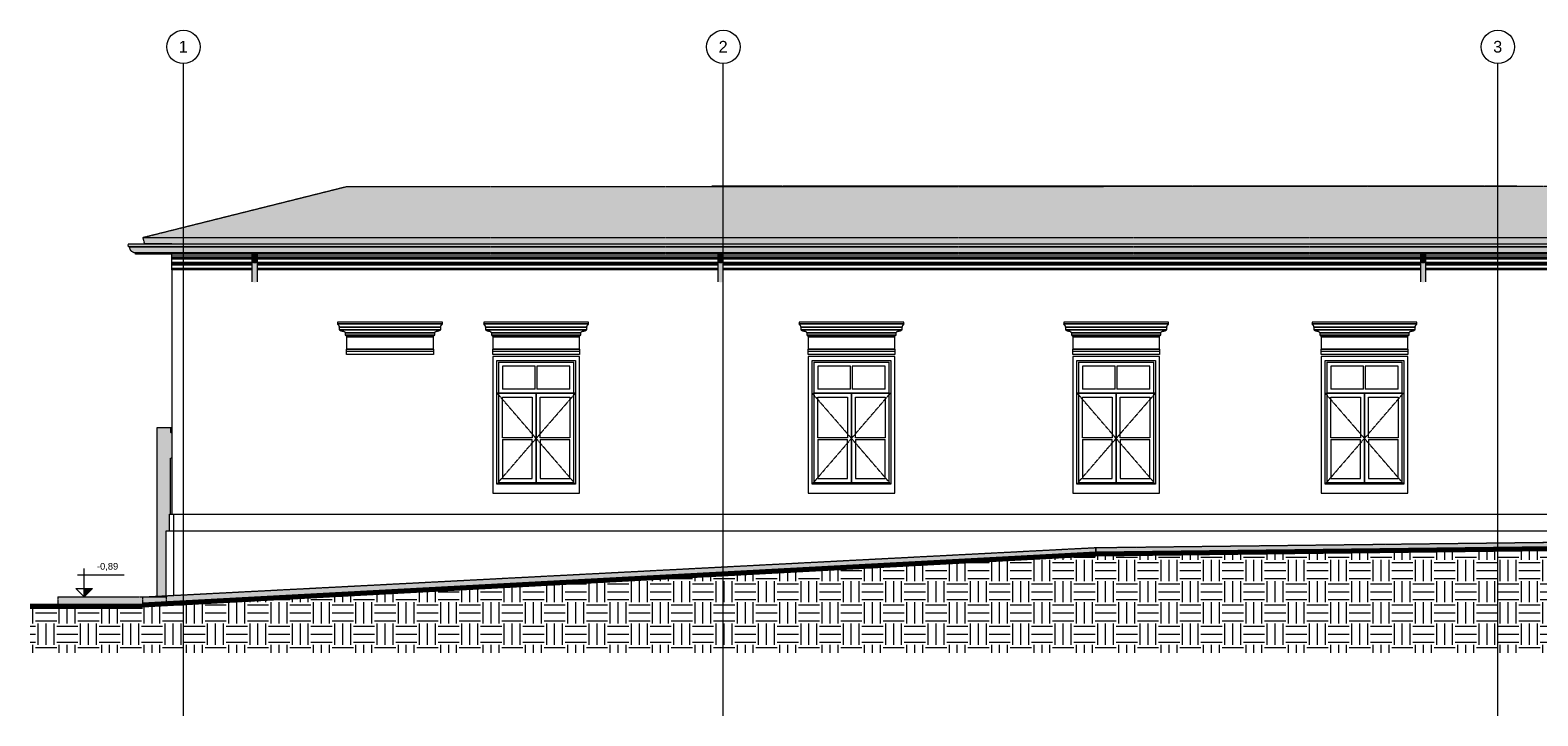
# Model space of a CAD drawing. Header units: millimetres. Extents: x -32192 to 35533, y -1740 to 8822.
# Tile 1 of 26: x -32192 to -9602, y -1740 to 8528. Entities that reach past the tile are written whole.
import ezdxf

# ---------------------------------------------------------------- set-up
doc = ezdxf.new("R2010")
doc.units = ezdxf.units.MM
for name, pattern in [('_Tracejado médio', [4, 3, -1]), ('_Tracejado pequeno', [2.25, 1.5, -0.75]), ('_Traço - ponto', [16, 12, -2, 0, -2])]:
    doc.linetypes.add(name, pattern=pattern)
for name, color, linetype, lineweight in [('A-DOOR', 31, 'Continuous', 18), ('A-DOOR-FRAM', 31, 'Continuous', 25), ('A-FLOR', 192, 'Continuous', 18), ('A-FLOR-PATT', 8, 'Continuous', 70), ('A-GENM', 13, 'Continuous', 18), ('A-GLAZ', 151, 'Continuous', 18), ('A-GLAZ-HDLN', 1, '_Tracejado pequeno', 18), ('A-ROOF', 132, 'Continuous', 25), ('A-ROOF-OTLN', 132, 'Continuous', 25), ('A-ROOF-PATT', 132, 'Continuous', 25), ('A-WALL', 113, 'Continuous', 25), ('G-ANNO-DIMS', 111, 'Continuous', 9), ('S-GRID', 1, 'Continuous', 9), ('S-GRID-IDEN', 1, 'Continuous', 9)]:
    doc.layers.add(name, color=color, linetype=linetype, lineweight=lineweight)
doc.styles.add('Arial_2', font='arial.ttf', dxfattribs={"height": 175})
doc.styles.add('Arial_3', font='arial.ttf', dxfattribs={"height": 100})
pattern_1 = [(0, (-33699.78, 0), (317.5, 317.5), [317.5, -317.5]), (0, (-33699.78, 119.06), (317.5, 317.5), [317.5, -317.5]), (0, (-33699.78, 238.12), (317.5, 317.5), [317.5, -317.5]), (90, (-33660.1, 277.8), (-317.5, 317.5), [317.5, -317.5]), (90, (-33541.03, 277.8), (-317.5, 317.5), [317.5, -317.5]), (90, (-33421.97, 277.8), (-317.5, 317.5), [317.5, -317.5])]

# ---------------------------------------------------------------- blocks, each defined once
blk = doc.blocks.new('PORTA - Simples - 0_86 x 2_10-4151751-ELEVAÇÃO 1 - MANTER _ DEMOLIR')
at = {"layer": 'A-DOOR-FRAM', "linetype": '_Tracejado médio', "lineweight": 18}
blk.add_hatch(color=41, dxfattribs=at).paths.add_polyline_path([(-30071, 1280), (-30071, 2120), (-30091, 2120), (-30091, 1280)], flags=0)
at = {"layer": 'A-DOOR-FRAM', "color": 30, "linetype": '_Tracejado médio', "lineweight": 18}
for p in [(-30091, 1280), (-30071, 2120)]:
    blk.add_line(p, (-30091, 2120), dxfattribs=at)
blk = doc.blocks.new('Window_CV - Window_CV - 1 divisão-4329172-ELEVAÇÃO 1 - MANTER _ DEMOLIR')
at = {"layer": 'A-GLAZ'}
for p, q in [((-23961, 3640), (-25261, 3640)), ((-25261, 3640), (-25261, 1594)), ((-23961, 1594), (-23961, 3640)), ((-25201, 1730), (-25201, 3580)), ((-25201, 3580), (-24021, 3580)), ((-25176, 3555), (-25176, 1755)), ((-25176, 3555), (-24046, 3555)), ((-25116, 3495), (-25116, 3154)), ((-24624, 3495), (-25116, 3495)), ((-24624, 3154), (-24624, 3495)), ((-24599, 3495), (-24599, 3154)), ((-24106, 3495), (-24599, 3495)), ((-24106, 3154), (-24106, 3495)), ((-24046, 1755), (-24046, 3555)), ((-24021, 3580), (-24021, 1730)), ((-25176, 3094), (-24046, 3094)), ((-24611, 3094), (-25176, 3094)), ((-24624, 3154), (-25116, 3154)), ((-25116, 2424), (-25116, 3034)), ((-25116, 3034), (-24671, 3034)), ((-24671, 3034), (-24671, 2424)), ((-24611, 3094), (-24611, 1755)), ((-24611, 1755), (-24611, 3094)), ((-24046, 3094), (-24611, 3094)), ((-24106, 3154), (-24599, 3154)), ((-24551, 2424), (-24551, 3034)), ((-24551, 3034), (-24106, 3034)), ((-24106, 3034), (-24106, 2424)), ((-24671, 2424), (-25116, 2424)), ((-25116, 2399), (-25116, 1815)), ((-25116, 2399), (-24671, 2399)), ((-24671, 1815), (-24671, 2399)), ((-24106, 2424), (-24551, 2424)), ((-24551, 2399), (-24106, 2399)), ((-24551, 2399), (-24551, 1815)), ((-24106, 1815), (-24106, 2399)), ((-25116, 1815), (-24671, 1815)), ((-24551, 1815), (-24106, 1815)), ((-25261, 1594), (-23961, 1594)), ((-24021, 1730), (-25201, 1730)), ((-25176, 1755), (-24046, 1755))]:
    blk.add_line(p, q, dxfattribs=at)
at = {"layer": 'A-GLAZ-HDLN'}
for p, q in [((-24021, 3094), (-25196, 3094)), ((-24611, 2415), (-25196, 3094)), ((-24021, 3094), (-24611, 2415)), ((-25201, 1730), (-24611, 2415)), ((-24611, 2415), (-24021, 1730))]:
    blk.add_line(p, q, dxfattribs=at)
blk = doc.blocks.new('Window_CV - Window_CV - 1 divisão-4329171-ELEVAÇÃO 1 - MANTER _ DEMOLIR')
at = {"layer": 'A-GLAZ'}
for p, q in [((-20536, 3640), (-20536, 1594)), ((-19236, 3640), (-20536, 3640)), ((-19236, 1594), (-19236, 3640)), ((-20476, 3580), (-19296, 3580)), ((-20476, 1730), (-20476, 3580)), ((-20451, 3555), (-19321, 3555)), ((-20451, 3555), (-20451, 1755)), ((-20391, 3495), (-20391, 3154)), ((-19899, 3495), (-20391, 3495)), ((-19899, 3154), (-19899, 3495)), ((-19381, 3495), (-19874, 3495)), ((-19874, 3495), (-19874, 3154)), ((-19381, 3154), (-19381, 3495)), ((-19321, 1755), (-19321, 3555)), ((-19296, 3580), (-19296, 1730)), ((-20451, 3094), (-19321, 3094)), ((-19886, 3094), (-20451, 3094)), ((-19899, 3154), (-20391, 3154)), ((-20391, 2424), (-20391, 3034)), ((-20391, 3034), (-19946, 3034)), ((-19946, 3034), (-19946, 2424)), ((-19321, 3094), (-19886, 3094)), ((-19886, 1755), (-19886, 3094)), ((-19886, 3094), (-19886, 1755)), ((-19381, 3154), (-19874, 3154)), ((-19826, 2424), (-19826, 3034)), ((-19826, 3034), (-19381, 3034)), ((-19381, 3034), (-19381, 2424)), ((-19946, 2424), (-20391, 2424)), ((-20391, 2399), (-20391, 1815)), ((-20391, 2399), (-19946, 2399)), ((-19946, 1815), (-19946, 2399)), ((-19381, 2424), (-19826, 2424)), ((-19826, 2399), (-19381, 2399)), ((-19826, 2399), (-19826, 1815)), ((-19381, 1815), (-19381, 2399)), ((-20391, 1815), (-19946, 1815)), ((-19826, 1815), (-19381, 1815)), ((-20536, 1594), (-19236, 1594)), ((-19296, 1730), (-20476, 1730)), ((-20451, 1755), (-19321, 1755))]:
    blk.add_line(p, q, dxfattribs=at)
at = {"layer": 'A-GLAZ-HDLN'}
for p, q in [((-20476, 3094), (-19301, 3094)), ((-20476, 3094), (-19886, 2415)), ((-19886, 2415), (-19301, 3094)), ((-19886, 2415), (-20476, 1730)), ((-19296, 1730), (-19886, 2415))]:
    blk.add_line(p, q, dxfattribs=at)
blk = doc.blocks.new('Generic Models 24 - Generic Models 24-3312760-ELEVAÇÃO 1 - MANTER _ DEMOLIR')
at = {"layer": 'A-GENM', "linetype": '_Tracejado médio'}
for points in [[(-28828, 5049), (-28818, 5050), (-28808, 5052), (-28800, 5055), (-28793, 5059), (-28789, 5063), (-28788, 5068), (-28788, 5168), (-28868, 5168), (-28868, 5068), (-28867, 5063), (-28863, 5059), (-28856, 5055), (-28848, 5052), (-28836, 5050)], [(-28828, 4751), (-28818, 4752), (-28808, 4757), (-28800, 4765), (-28793, 4776), (-28789, 4788), (-28788, 4801), (-28788, 5068), (-28789, 5063), (-28793, 5059), (-28800, 5055), (-28808, 5052), (-28818, 5050), (-28828, 5049), (-28838, 5050), (-28848, 5052), (-28856, 5055), (-28863, 5059), (-28867, 5063), (-28868, 5068), (-28868, 4801), (-28867, 4788), (-28863, 4776), (-28856, 4765), (-28848, 4757), (-28838, 4752), (-28830, 4751)], [(-21846, 5049), (-21831, 5050), (-21826, 5052), (-21817, 5055), (-21811, 5059), (-21807, 5063), (-21806, 5068), (-21806, 5174), (-21886, 5174), (-21886, 5068), (-21884, 5063), (-21880, 5059), (-21874, 5055), (-21866, 5052), (-21856, 5050)], [(-21846, 4751), (-21835, 4752), (-21826, 4757), (-21817, 4765), (-21811, 4776), (-21807, 4788), (-21806, 4801), (-21806, 5068), (-21807, 5063), (-21811, 5059), (-21817, 5055), (-21826, 5052), (-21835, 5050), (-21846, 5049), (-21856, 5050), (-21866, 5052), (-21874, 5055), (-21880, 5059), (-21884, 5063), (-21886, 5068), (-21886, 4801), (-21884, 4788), (-21880, 4776), (-21874, 4765), (-21866, 4757), (-21856, 4752), (-21848, 4751)], [(-11321, 5049), (-11310, 5050), (-11301, 5052), (-11292, 5055), (-11286, 5059), (-11282, 5063), (-11281, 5068), (-11281, 5174), (-11361, 5174), (-11361, 5068), (-11359, 5063), (-11355, 5059), (-11349, 5055), (-11341, 5052), (-11331, 5050), (-11325, 5049)], [(-11321, 4751), (-11310, 4752), (-11301, 4757), (-11292, 4765), (-11286, 4776), (-11282, 4788), (-11281, 4801), (-11281, 5068), (-11282, 5063), (-11286, 5059), (-11292, 5055), (-11301, 5052), (-11310, 5050), (-11325, 5049), (-11331, 5050), (-11341, 5052), (-11349, 5055), (-11355, 5059), (-11359, 5063), (-11361, 5068), (-11361, 4801), (-11359, 4788), (-11355, 4776), (-11349, 4765), (-11341, 4757), (-11331, 4752), (-11323, 4751)], [(-4916, 5049), (-4904, 5050), (-4896, 5052), (-4887, 5055), (-4881, 5059), (-4877, 5063), (-4876, 5068), (-4876, 5174), (-4956, 5174), (-4956, 5068), (-4954, 5063), (-4950, 5059), (-4944, 5055), (-4936, 5052), (-4926, 5050)], [(-4916, 4751), (-4904, 4753), (-4896, 4757), (-4887, 4765), (-4881, 4776), (-4877, 4788), (-4876, 4801), (-4876, 5068), (-4877, 5063), (-4881, 5059), (-4887, 5055), (-4896, 5052), (-4905, 5050), (-4916, 5049), (-4926, 5050), (-4936, 5052), (-4944, 5055), (-4950, 5059), (-4954, 5063), (-4956, 5068), (-4956, 4801), (-4954, 4788), (-4950, 4776), (-4944, 4765), (-4936, 4757), (-4926, 4752), (-4918, 4751)], [(1864, 5049), (1875, 5050), (1884, 5052), (1893, 5055), (1899, 5059), (1903, 5063), (1904, 5068), (1904, 5174), (1824, 5174), (1824, 5068), (1826, 5063), (1830, 5059), (1836, 5055), (1844, 5052), (1854, 5050)], [(1864, 4751), (1875, 4752), (1884, 4757), (1893, 4765), (1899, 4776), (1903, 4788), (1904, 4801), (1904, 5068), (1903, 5063), (1899, 5059), (1893, 5055), (1881, 5051), (1875, 5050), (1864, 5049), (1854, 5050), (1844, 5052), (1836, 5055), (1830, 5059), (1826, 5063), (1824, 5068), (1824, 4801), (1826, 4788), (1830, 4776), (1836, 4765), (1844, 4757), (1854, 4752), (1862, 4751)]]:
    blk.add_hatch(color=41, dxfattribs=at).paths.add_polyline_path(points, flags=0)
at = {"layer": 'A-GENM', "color": 30, "linetype": '_Tracejado médio'}
for p, q in [((-28868, 5168), (-28868, 5068)), ((-28868, 5168), (-28788, 5168)), ((-28868, 5068), (-28868, 4761)), ((-28788, 5068), (-28788, 5168)), ((-28788, 4761), (-28788, 5068)), ((-21886, 5174), (-21886, 5068)), ((-21886, 5068), (-21886, 4761)), ((-21806, 5068), (-21806, 5174)), ((-21806, 4761), (-21806, 5068)), ((-11361, 5174), (-11361, 5068)), ((-11361, 5068), (-11361, 4761)), ((-11281, 5068), (-11281, 5174)), ((-11281, 4761), (-11281, 5068)), ((-4956, 5174), (-4956, 5068)), ((-4956, 5068), (-4956, 4761)), ((-4876, 5068), (-4876, 5174)), ((-4876, 4761), (-4876, 5068)), ((1824, 5174), (1824, 5068)), ((1824, 5068), (1824, 4761)), ((1904, 5068), (1904, 5174)), ((1904, 4761), (1904, 5068))]:
    blk.add_line(p, q, dxfattribs=at)
for points in [[(-28868, 5068), (-28868, 5067), (-28867, 5063), (-28864, 5059), (-28860, 5057), (-28855, 5054), (-28848, 5051), (-28839, 5049), (-28828, 5049), (-28818, 5049), (-28808, 5051), (-28801, 5054), (-28796, 5057), (-28792, 5059), (-28789, 5063), (-28788, 5067), (-28788, 5068)], [(-21886, 5068), (-21886, 5067), (-21885, 5063), (-21881, 5059), (-21877, 5057), (-21873, 5054), (-21866, 5051), (-21856, 5049), (-21846, 5049), (-21835, 5049), (-21825, 5051), (-21818, 5054), (-21814, 5057), (-21810, 5059), (-21807, 5063), (-21806, 5067), (-21806, 5068)], [(-11361, 5068), (-11361, 5067), (-11360, 5063), (-11356, 5059), (-11352, 5057), (-11348, 5054), (-11341, 5051), (-11331, 5049), (-11321, 5049), (-11310, 5049), (-11300, 5051), (-11293, 5054), (-11289, 5057), (-11285, 5059), (-11282, 5063), (-11281, 5067), (-11281, 5068)], [(-4956, 5068), (-4956, 5067), (-4955, 5063), (-4951, 5059), (-4947, 5057), (-4943, 5054), (-4936, 5051), (-4926, 5049), (-4916, 5049), (-4905, 5049), (-4895, 5051), (-4888, 5054), (-4884, 5057), (-4880, 5059), (-4877, 5063), (-4876, 5067), (-4876, 5068)], [(1824, 5068), (1824, 5067), (1825, 5063), (1829, 5059), (1833, 5057), (1837, 5054), (1844, 5051), (1854, 5049), (1864, 5049), (1875, 5049), (1885, 5051), (1892, 5054), (1896, 5057), (1900, 5059), (1903, 5063), (1904, 5067), (1904, 5068)]]:
    blk.add_open_spline(points, degree=3, knots=[0, 0, 0, 0, 0.083333, 0.166667, 0.208333, 0.25, 0.333333, 0.416667, 0.5, 0.583333, 0.666667, 0.75, 0.791667, 0.833333, 0.916667, 1, 1, 1, 1], dxfattribs=at)
blk = doc.blocks.new('ornamento esquadrias - ornamento esquadrias-V2-ELEVAÇÃO 1 - MANTER _ DEMOLIR')
at = {"layer": 'A-GENM'}
for p, q in [((1534, 4158), (-36, 4158)), ((-36, 4158), (-36, 4133)), ((1534, 4133), (-36, 4133)), ((-36, 4133), (1534, 4133)), ((-11, 4083), (1509, 4083)), ((1509, 4083), (-11, 4083)), ((-11, 4083), (-11, 4043)), ((1509, 4043), (1509, 4083)), ((1534, 4133), (1534, 4158)), ((1509, 4043), (-11, 4043)), ((-11, 4043), (1509, 4043)), ((79, 3996), (1419, 3996)), ((1419, 3996), (79, 3996)), ((79, 3996), (79, 3961)), ((1419, 3961), (79, 3961)), ((79, 3961), (1419, 3961)), ((1399, 3938), (99, 3938)), ((99, 3938), (99, 3752)), ((99, 3938), (1399, 3938)), ((1399, 3752), (1399, 3938)), ((1419, 3961), (1419, 3996)), ((1399, 3752), (99, 3752)), ((99, 3752), (1399, 3752)), ((99, 3722), (99, 3752)), ((99, 3722), (1399, 3722)), ((99, 3669), (99, 3722)), ((99, 3722), (1399, 3722)), ((1399, 3669), (99, 3669)), ((1399, 3752), (1399, 3722)), ((1399, 3722), (1399, 3669))]:
    blk.add_line(p, q, dxfattribs=at)
for points, knots in [([(-17, 4106), (-19, 4108), (-21, 4110), (-24, 4114), (-25, 4116), (-27, 4118), (-28, 4119), (-29, 4121), (-30, 4122), (-31, 4124), (-32, 4126), (-33, 4127), (-34, 4129), (-35, 4131), (-35, 4132), (-36, 4133), (-36, 4133), (-36, 4133)], [0, 0, 0, 0, 0.142857, 0.214286, 0.285714, 0.321429, 0.357143, 0.428571, 0.464286, 0.5, 0.571429, 0.625, 0.678571, 0.785714, 0.839286, 0.892857, 1, 1, 1, 1]), ([(-11, 4083), (-11, 4083), (-11, 4083), (-10, 4085), (-9, 4087), (-8, 4091), (-9, 4094), (-9, 4097), (-10, 4098), (-11, 4100), (-11, 4101), (-12, 4102), (-14, 4104), (-16, 4106), (-17, 4106)], [0, 0, 0, 0, 0.125, 0.25, 0.375, 0.5, 0.625, 0.6875, 0.71875, 0.75, 0.8125, 0.84375, 0.875, 1, 1, 1, 1]), ([(1515, 4106), (1514, 4106), (1513, 4105), (1511, 4103), (1510, 4102), (1509, 4100), (1508, 4099), (1507, 4097), (1506, 4094), (1506, 4089), (1507, 4085), (1508, 4083), (1509, 4083), (1509, 4083)], [0, 0, 0, 0, 0.0625, 0.125, 0.1875, 0.21875, 0.25, 0.3125, 0.375, 0.5, 0.75, 0.875, 1, 1, 1, 1]), ([(1534, 4133), (1534, 4133), (1533, 4133), (1533, 4131), (1532, 4130), (1531, 4128), (1530, 4126), (1529, 4124), (1528, 4122), (1527, 4120), (1525, 4118), (1524, 4117), (1523, 4115), (1522, 4114), (1520, 4112), (1518, 4109), (1516, 4108), (1515, 4106)], [0, 0, 0, 0, 0.142857, 0.214286, 0.285714, 0.357143, 0.428571, 0.5, 0.535714, 0.571429, 0.678571, 0.705357, 0.732143, 0.785714, 0.839286, 0.892857, 1, 1, 1, 1]), ([(-11, 4043), (-9, 4042), (-6, 4039), (-1, 4036), (3, 4034), (7, 4031), (12, 4029), (16, 4027), (21, 4026), (29, 4023), (37, 4022), (41, 4021)], [-1, -1, -1, -1, -0.875, -0.75, -0.6875, -0.625, -0.5, -0.4375, -0.375, -0.25, 0, 0, 0, 0]), ([(41, 4021), (44, 4021), (48, 4021), (54, 4020), (57, 4019), (59, 4018), (61, 4017), (63, 4016), (64, 4015), (66, 4014), (68, 4013), (69, 4011), (71, 4010), (72, 4008), (74, 4006), (76, 4003), (78, 3999), (79, 3996)], [-1, -1, -1, -1, -0.833333, -0.75, -0.666667, -0.625, -0.583333, -0.541667, -0.5, -0.458333, -0.416667, -0.375, -0.333333, -0.291667, -0.25, -0.166667, 0, 0, 0, 0]), ([(79, 3961), (80, 3961), (81, 3961), (83, 3960), (84, 3960), (86, 3959), (87, 3958), (88, 3958), (89, 3957), (89, 3956), (90, 3956), (91, 3955), (92, 3954), (93, 3953), (94, 3952), (94, 3951), (95, 3950), (96, 3949), (96, 3947), (97, 3946), (98, 3943), (99, 3940), (99, 3938)], [-1, -1, -1, -1, -0.916667, -0.875, -0.833333, -0.791667, -0.75, -0.708333, -0.666667, -0.645833, -0.625, -0.583333, -0.541667, -0.5, -0.458333, -0.416667, -0.375, -0.333333, -0.291667, -0.25, -0.166667, 0, 0, 0, 0]), ([(1399, 3938), (1399, 3940), (1399, 3943), (1401, 3946), (1402, 3948), (1403, 3950), (1403, 3951), (1404, 3952), (1405, 3953), (1406, 3954), (1407, 3955), (1408, 3956), (1409, 3957), (1410, 3958), (1411, 3958), (1412, 3959), (1413, 3960), (1415, 3960), (1416, 3961), (1418, 3961), (1419, 3961)], [-1, -1, -1, -1, -0.833333, -0.75, -0.666667, -0.625, -0.583333, -0.541667, -0.5, -0.458333, -0.416667, -0.375, -0.333333, -0.291667, -0.25, -0.208333, -0.166667, -0.125, -0.083333, 0, 0, 0, 0]), ([(1419, 3996), (1420, 3999), (1421, 4003), (1424, 4007), (1427, 4009), (1429, 4011), (1430, 4013), (1432, 4014), (1433, 4015), (1435, 4016), (1437, 4017), (1439, 4018), (1440, 4018), (1442, 4019), (1445, 4020), (1450, 4021), (1454, 4021), (1456, 4021)], [-1, -1, -1, -1, -0.833333, -0.75, -0.666667, -0.625, -0.583333, -0.541667, -0.5, -0.458333, -0.416667, -0.375, -0.333333, -0.291667, -0.25, -0.166667, 0, 0, 0, 0]), ([(1456, 4021), (1461, 4022), (1469, 4023), (1477, 4026), (1482, 4027), (1485, 4029), (1488, 4030), (1491, 4032), (1495, 4034), (1499, 4036), (1503, 4039), (1507, 4042), (1509, 4043)], [-1, -1, -1, -1, -0.75, -0.625, -0.5625, -0.5, -0.4375, -0.375, -0.3125, -0.25, -0.125, 0, 0, 0, 0])]:
    blk.add_open_spline(points, degree=3, knots=knots, dxfattribs=at)
blk = doc.blocks.new('ORNAMENTO SUPERIOR - ORNAMENTO SUPERIOR-4323885-ELEVAÇÃO 1 - MANTER _ DEMOLIR')
at = {"layer": 'A-GENM'}
for p, q in [((-30071, 5323), (-30071, 5329)), ((-30071, 5329), (3633, 5329)), ((3633, 5287), (2090, 5287)), ((3623, 5282), (2090, 5282)), ((3618, 5277), (2090, 5277)), ((3613, 5267), (2090, 5267)), ((3598, 5262), (2090, 5262)), ((3593, 5257), (2090, 5257)), ((3588, 5252), (2090, 5252)), ((3583, 5232), (2090, 5232)), ((3573, 5202), (2090, 5202)), ((3563, 5202), (3563, 5192)), ((3573, 5232), (3573, 5202)), ((3583, 5252), (3583, 5232)), ((3588, 5257), (3588, 5252)), ((3593, 5262), (3593, 5257)), ((3598, 5267), (3598, 5262)), ((3613, 5277), (3613, 5267)), ((3618, 5282), (3618, 5277)), ((3623, 5287), (3623, 5282)), ((3633, 5329), (3633, 5287)), ((-30071, 5147), (-30071, 5174)), ((-30071, 5117), (-30071, 5147)), ((-30071, 5147), (-28868, 5147)), ((-28868, 5117), (-30071, 5117)), ((-30071, 5107), (-30071, 5117)), ((-28868, 5107), (-30071, 5107)), ((-30071, 5097), (-30071, 5107)), ((-28868, 5097), (-30071, 5097)), ((-30071, 5047), (-30071, 5097)), ((-28868, 5047), (-30071, 5047)), ((-30071, 5042), (-30071, 5047)), ((-30071, 5032), (-30071, 5042)), ((-30071, 5042), (-28868, 5042)), ((-30071, 5032), (-28868, 5032)), ((-30071, 5024), (-30071, 5032)), ((-28868, 5024), (-30071, 5024)), ((-30071, 5009), (-30071, 5024)), ((-28868, 5009), (-30071, 5009)), ((-30071, 4959), (-30071, 5009)), ((-28788, 5147), (-21886, 5147)), ((-21886, 5117), (-28788, 5117)), ((-21886, 5107), (-28788, 5107)), ((-21886, 5097), (-28788, 5097)), ((-21886, 5047), (-28788, 5047)), ((-28788, 5042), (-21886, 5042)), ((-28788, 5032), (-21886, 5032)), ((-21886, 5024), (-28788, 5024)), ((-21886, 5009), (-28788, 5009)), ((-21806, 5147), (-11361, 5147)), ((-11361, 5117), (-21806, 5117)), ((-11361, 5107), (-21806, 5107)), ((-11361, 5097), (-21806, 5097)), ((-11361, 5047), (-21806, 5047)), ((-21806, 5042), (-11361, 5042)), ((-21806, 5032), (-11361, 5032)), ((-11361, 5024), (-21806, 5024)), ((-11361, 5009), (-21806, 5009)), ((-11281, 5147), (-4956, 5147)), ((-4956, 5117), (-11281, 5117)), ((-4956, 5107), (-11281, 5107)), ((-4956, 5097), (-11281, 5097)), ((-4956, 5047), (-11281, 5047)), ((-11281, 5042), (-4956, 5042)), ((-11281, 5032), (-4956, 5032)), ((-4956, 5024), (-11281, 5024)), ((-4956, 5009), (-11281, 5009)), ((-4876, 5147), (1824, 5147)), ((1824, 5117), (-4876, 5117)), ((1824, 5107), (-4876, 5107)), ((1824, 5097), (-4876, 5097)), ((1824, 5047), (-4876, 5047)), ((-4876, 5042), (1824, 5042)), ((-4876, 5032), (1824, 5032)), ((1824, 5024), (-4876, 5024)), ((1824, 5009), (-4876, 5009)), ((1904, 5147), (3546, 5147)), ((3547, 5117), (1904, 5117)), ((3537, 5107), (1904, 5107)), ((3527, 5097), (1904, 5097)), ((3517, 5047), (1904, 5047)), ((1904, 5042), (3457, 5042)), ((1904, 5032), (3452, 5032)), ((3407, 5024), (1904, 5024)), ((3399, 5009), (1904, 5009)), ((3563, 5192), (2090, 5192)), ((2090, 5187), (3553, 5187)), ((2090, 5177), (3566, 5177)), ((3369, 5009), (3369, 4959)), ((3399, 5024), (3399, 5009)), ((3407, 5032), (3407, 5024)), ((3517, 5097), (3517, 5047)), ((3527, 5107), (3527, 5097)), ((3537, 5117), (3537, 5107)), ((3553, 5192), (3553, 5187)), ((3553, 5187), (3566, 5177)), ((-28868, 4959), (-30071, 4959)), ((-30071, 4939), (-30071, 4959)), ((-28868, 4939), (-30071, 4939)), ((-21886, 4959), (-28788, 4959)), ((-21886, 4939), (-28788, 4939)), ((-11361, 4959), (-21806, 4959)), ((-11361, 4939), (-21806, 4939)), ((-4956, 4959), (-11281, 4959)), ((-4956, 4939), (-11281, 4939)), ((1824, 4959), (-4876, 4959)), ((1824, 4939), (-4876, 4939)), ((3369, 4959), (1904, 4959)), ((3359, 4939), (1904, 4939)), ((3359, 4959), (3359, 4939))]:
    blk.add_line(p, q, dxfattribs=at)
for points, knots in [([(3457, 5042), (3457, 5041), (3457, 5041), (3458, 5039), (3458, 5038), (3458, 5037), (3458, 5035), (3458, 5035), (3457, 5034), (3457, 5034), (3456, 5033), (3456, 5033), (3455, 5032), (3455, 5032), (3454, 5032), (3453, 5032), (3452, 5032)], [0, 0, 0, 0, 0.1, 0.2, 0.3, 0.4, 0.5, 0.55, 0.6, 0.65, 0.7, 0.75, 0.8, 0.85, 0.9, 1, 1, 1, 1]), ([(3557, 5177), (3556, 5177), (3555, 5176), (3553, 5175), (3551, 5174), (3549, 5173), (3547, 5171), (3546, 5169), (3545, 5167), (3543, 5164), (3543, 5161), (3543, 5156), (3544, 5151), (3545, 5149), (3546, 5147)], [0.2063355, 0.2063355, 0.2063355, 0.2063355, 0.25, 0.3, 0.35, 0.4, 0.45, 0.5, 0.55, 0.6, 0.7, 0.8, 0.9, 1, 1, 1, 1])]:
    blk.add_open_spline(points, degree=3, knots=knots, dxfattribs=at)
for points in [[(3455, 5047), (3455, 5046), (3455, 5045), (3455, 5043), (3456, 5042), (3457, 5042)], [(3546, 5147), (3547, 5146), (3550, 5143), (3552, 5138), (3553, 5132), (3552, 5127), (3550, 5121), (3548, 5118), (3547, 5117)]]:
    blk.add_open_spline(points, degree=3, dxfattribs=at)
blk = doc.blocks.new('Embasamento - Embasamento-4325691-ELEVAÇÃO 1 - MANTER _ DEMOLIR')
at = {"layer": 'A-GENM'}
for p, q in [((-30106, 1280), (-30046, 1280)), ((-30106, 1030), (-30106, 1280)), ((-30046, 1280), (-30046, 1030)), ((-30046, 1280), (-9091, 1280)), ((-30046, 1280), (-30046, 1030)), ((-9091, 1280), (-9091, 1030)), ((-7911, 1280), (-3271, 1280)), ((-7911, 1030), (-7911, 1280)), ((-3271, 1280), (-3271, 1030)), ((-2091, 930), (-2091, 1280)), ((-2091, 1280), (159, 1280)), ((159, 1280), (159, 930)), ((1339, 930), (1339, 1280)), ((1339, 1280), (3384, 1280)), ((3384, 930), (3384, 1280)), ((-30156, 1030), (-30046, 1030)), ((-30156, 58), (-30156, 1030)), ((-30046, 1030), (-30046, 64)), ((-30046, 1030), (-3271, 1030)), ((-30046, 1030), (-30046, 64)), ((-3271, 1030), (-3271, 930)), ((-16226, 780), (-9091, 865)), ((-9091, 865), (-8663, 869))]:
    blk.add_line(p, q, dxfattribs=at)
blk = doc.blocks.new('Grid - Head Grid-11506-ELEVAÇÃO 1 - MANTER _ DEMOLIR')
at = {"layer": 'S-GRID-IDEN'}
blk.add_circle((-29896, 8278), 250, dxfattribs=at)
blk = doc.blocks.new('Spot Elevations - Spot elevation - Corte-10531-ELEVAÇÃO 1 - MANTER _ DEMOLIR')
at = {"layer": 'G-ANNO-DIMS'}
blk.add_hatch(color=256, dxfattribs=at).paths.add_polyline_path([(4129, 1059), (4004, 934), (4004, 1059)], flags=0)
for p, q in [((4004, 1059), (4004, 1359)), ((4603, 1259), (3903, 1259)), ((3879, 1059), (4129, 1059)), ((4004, 934), (3879, 1059)), ((3879, 1059), (4129, 1059)), ((4129, 1059), (4004, 934)), ((4004, 934), (4004, 1059)), ((4004, 1059), (4004, 934))]:
    blk.add_line(p, q, dxfattribs=at)

msp = doc.modelspace()

# ---------------------------------------------------------------- hatches: boundary and pattern name
at = {"layer": 'A-FLOR'}
for points in [[(-16226, 680), (-3426, 830), (-3426, 930), (-16226, 780)], [(-30511, -80), (-16226, 680), (-16226, 780), (-30511, 40)], [(-30887, -100), (-30511, -100), (-30511, -80), (-30156, -61), (-30156, 40), (-31776, 40), (-31776, -100), (-31024, -100)]]:
    msp.add_hatch(color=254, dxfattribs=at).paths.add_polyline_path(points, flags=0)
at = {"layer": 'A-FLOR-PATT', "lineweight": 18}
h = msp.add_hatch(dxfattribs=at)
h.set_pattern_fill('FP_1', color=256, style=0, pattern_type=2)
h.set_pattern_definition(pattern_1)
h.paths.add_polyline_path([(-30071, -794), (-16226, -794), (-16226, 680), (-30511, -80), (-30511, -100), (-30071, -100)], flags=0)
h = msp.add_hatch(dxfattribs=at)
h.set_pattern_fill('FP_1', color=256, style=0, pattern_type=2)
h.set_pattern_definition(pattern_1)
h.paths.add_polyline_path([(-4175, -794), (-3426, -794), (-3426, 830), (-16226, 680), (-16226, -794), (-6510, -794)], flags=0)
h = msp.add_hatch(dxfattribs=at)
h.set_pattern_fill('FP_1', color=256, style=0, pattern_type=2)
h.set_pattern_definition(pattern_1)
h.paths.add_polyline_path([(-30357, -794), (-30071, -794), (-30071, -100), (-32192, -100), (-32192, -794), (-31024, -794)], flags=0)
at = {"layer": 'A-ROOF'}
msp.add_hatch(color=254, dxfattribs=at).paths.add_polyline_path([(-14098, 5329), (2090, 5329), (2090, 5425), (-30501, 5425), (-30477, 5329), (-14243, 5329)], flags=0)
at = {"layer": 'A-ROOF-OTLN'}
for points in [[(-14243, 5282), (2090, 5282), (2090, 5322), (-30723, 5322), (-30719, 5282), (-14389, 5282)], [(-14243, 5279), (2090, 5279), (2090, 5282), (-30719, 5282), (-30700, 5279), (-14389, 5279)], [(-14243, 5193), (2090, 5193), (2090, 5279), (-30700, 5279), (-30697, 5257), (-30688, 5236), (-30675, 5219), (-30657, 5205), (-30636, 5196), (-30614, 5193), (-14316, 5193)], [(-14389, 5174), (2090, 5174), (2090, 5193), (-30614, 5193), (-30611, 5174), (-14462, 5174)]]:
    msp.add_hatch(color=254, dxfattribs=at).paths.add_polyline_path(points, flags=0)
at = {"layer": 'A-ROOF-PATT'}
for points in [[(-12930, 5425), (2090, 5425), (2090, 5534), (2095, 5534), (2095, 5579), (2129, 5579), (2173, 5590), (-1968, 6708), (-4044, 6189), (-27445, 6189), (-30501, 5425), (-13222, 5425)], [(-16152, 6189), (-16111, 6189), (-16133, 6194), (-21981, 6194), (-21981, 6189), (-18183, 6189)], [(-9919, 6189), (-9919, 6194), (-16133, 6194), (-16111, 6189), (-11179, 6189)]]:
    msp.add_hatch(color=254, dxfattribs=at).paths.add_polyline_path(points, flags=0)
at = {"layer": 'A-WALL'}
for points in [[(-30291, 51), (-30156, 58), (-30156, 1030), (-30106, 1030), (-30106, 1280), (-30091, 1280), (-30091, 2580), (-30291, 2580), (-30291, 680)], [(-30091, 2120), (-30071, 2120), (-30071, 2500), (-30091, 2500)]]:
    msp.add_hatch(color=254, dxfattribs=at).paths.add_polyline_path(points, flags=0)
at = {"layer": 'A-WALL', "lineweight": 18}
msp.add_hatch(color=41, dxfattribs=at).paths.add_polyline_path([(-30071, 2500), (-30071, 2580), (-30091, 2580), (-30091, 2500)], flags=0)

# ---------------------------------------------------------------- linework, layer by layer
at = {"layer": 'A-FLOR', "color": 30, "linetype": '_Tracejado médio'}
for p, q in [((-16226, 780), (-3426, 930)), ((-30511, 40), (-16226, 780)), ((-16226, 680), (-16226, 780)), ((-16226, 780), (-16226, 680)), ((-31776, 40), (-30156, 40)), ((-31776, 40), (-31776, -100)), ((-30511, 40), (-30511, -80)), ((-30156, 40), (-30156, -61))]:
    msp.add_line(p, q, dxfattribs=at)
at = {"layer": 'A-FLOR', "lineweight": 70}
for p, q in [((-16226, 680), (-30511, -80)), ((-3426, 830), (-16226, 680)), ((-30511, -100), (-32192, -100)), ((-30511, -80), (-30511, -100))]:
    msp.add_line(p, q, dxfattribs=at)
at = {"layer": 'A-ROOF', "color": 30, "linetype": '_Tracejado médio', "lineweight": 18}
for p, q in [((-30501, 5425), (-27445, 6189)), ((-27445, 6189), (-16111, 6189)), ((-16133, 6194), (-21981, 6194)), ((-21981, 6194), (-21981, 6189)), ((-16111, 6189), (-16133, 6194)), ((-9919, 6194), (-16133, 6194)), ((-4044, 6189), (-16111, 6189)), ((-9919, 6189), (-9919, 6194)), ((-30501, 5425), (2090, 5425)), ((-30477, 5329), (-30501, 5425)), ((-30071, 5329), (-30477, 5329))]:
    msp.add_line(p, q, dxfattribs=at)
at = {"layer": 'A-ROOF-OTLN', "color": 30, "linetype": '_Tracejado médio', "lineweight": 18}
for p, q in [((-30723, 5322), (-30718, 5323)), ((-30719, 5282), (-30723, 5322)), ((2090, 5322), (-30723, 5322)), ((-30700, 5279), (-30719, 5282)), ((2090, 5282), (-30719, 5282)), ((2090, 5323), (-30718, 5323)), ((2090, 5279), (-30700, 5279)), ((2090, 5323), (-30507, 5323)), ((-30614, 5193), (2090, 5193)), ((-30611, 5174), (-30614, 5193)), ((2090, 5193), (-30614, 5193)), ((2090, 5174), (-30611, 5174))]:
    msp.add_line(p, q, dxfattribs=at)
msp.add_open_spline([(-30614, 5193), (-30618, 5193), (-30625, 5194), (-30636, 5196), (-30645, 5199), (-30652, 5202), (-30657, 5205), (-30662, 5208), (-30666, 5211), (-30671, 5215), (-30675, 5218), (-30679, 5223), (-30683, 5228), (-30688, 5236), (-30693, 5246), (-30698, 5260), (-30700, 5272), (-30700, 5279)], degree=3, knots=[0, 0, 0, 0, 0.083333, 0.166667, 0.25, 0.291667, 0.333333, 0.375, 0.416667, 0.458333, 0.5, 0.541667, 0.583333, 0.666667, 0.75, 0.833333, 1, 1, 1, 1], dxfattribs=at)
at = {"layer": 'A-WALL', "lineweight": 18}
msp.add_line((-30071, 4939), (-30071, 1280), dxfattribs=at)
at = {"layer": 'A-WALL', "color": 30, "linetype": '_Tracejado médio', "lineweight": 18}
for p, q in [((-30291, 51), (-30291, 2580)), ((-30291, 2580), (-30071, 2580)), ((-30091, 2580), (-30091, 2500)), ((-30071, 2500), (-30091, 2500))]:
    msp.add_line(p, q, dxfattribs=at)
at = {"layer": 'S-GRID', "linetype": '_Traço - ponto'}
for p, q in [((-29896, -1740), (-29896, 8028)), ((-21806, -1740), (-21806, 8028)), ((-10201, -1740), (-10201, 8028))]:
    msp.add_line(p, q, dxfattribs=at)

# ---------------------------------------------------------------- block references
at = {"layer": 'A-DOOR', "color": 30, "linetype": '_Tracejado médio'}
msp.add_blockref('PORTA - Simples - 0_86 x 2_10-4151751-ELEVAÇÃO 1 - MANTER _ DEMOLIR', (0, 0), dxfattribs=at)
at = {"layer": 'A-GENM'}
for name, p in [('ORNAMENTO SUPERIOR - ORNAMENTO SUPERIOR-4323885-ELEVAÇÃO 1 - MANTER _ DEMOLIR', (0, 0)), ('ornamento esquadrias - ornamento esquadrias-V2-ELEVAÇÃO 1 - MANTER _ DEMOLIR', (-27550, 0)), ('ornamento esquadrias - ornamento esquadrias-V2-ELEVAÇÃO 1 - MANTER _ DEMOLIR', (-25360, 0)), ('ornamento esquadrias - ornamento esquadrias-V2-ELEVAÇÃO 1 - MANTER _ DEMOLIR', (-20635, 0)), ('ornamento esquadrias - ornamento esquadrias-V2-ELEVAÇÃO 1 - MANTER _ DEMOLIR', (-16670, 0)), ('ornamento esquadrias - ornamento esquadrias-V2-ELEVAÇÃO 1 - MANTER _ DEMOLIR', (-12949, 0)), ('Embasamento - Embasamento-4325691-ELEVAÇÃO 1 - MANTER _ DEMOLIR', (0, 0))]:
    msp.add_blockref(name, p, dxfattribs=at)
at = {"layer": 'A-GENM', "color": 30, "linetype": '_Tracejado médio'}
msp.add_blockref('Generic Models 24 - Generic Models 24-3312760-ELEVAÇÃO 1 - MANTER _ DEMOLIR', (0, 0), dxfattribs=at)
at = {"layer": 'A-GLAZ'}
for name, p in [('Window_CV - Window_CV - 1 divisão-4329172-ELEVAÇÃO 1 - MANTER _ DEMOLIR', (0, 0)), ('Window_CV - Window_CV - 1 divisão-4329171-ELEVAÇÃO 1 - MANTER _ DEMOLIR', (0, 0)), ('Window_CV - Window_CV - 1 divisão-4329172-ELEVAÇÃO 1 - MANTER _ DEMOLIR', (8690, 0)), ('Window_CV - Window_CV - 1 divisão-4329171-ELEVAÇÃO 1 - MANTER _ DEMOLIR', (7686, 0))]:
    msp.add_blockref(name, p, dxfattribs=at)
at = {"layer": 'G-ANNO-DIMS'}
msp.add_blockref('Spot Elevations - Spot elevation - Corte-10531-ELEVAÇÃO 1 - MANTER _ DEMOLIR', (-35387, -894), dxfattribs=at)
at = {"layer": 'S-GRID-IDEN'}
for p in [(0, 0), (8090, 0), (19695, 0)]:
    msp.add_blockref('Grid - Head Grid-11506-ELEVAÇÃO 1 - MANTER _ DEMOLIR', p, dxfattribs=at)

# ---------------------------------------------------------------- texts
at = {"layer": 'G-ANNO-DIMS', "insert": (-31191, 550), "char_height": 100, "width": 380.74, "attachment_point": 1, "line_spacing_factor": 0.941778, "style": 'Arial_3'}
msp.add_mtext('-0,89', dxfattribs=at)
at = {"layer": 'S-GRID-IDEN', "char_height": 175, "width": 168.35, "attachment_point": 1, "style": 'Arial_2'}
for s, insert in [('1', (-29967, 8368)), ('2', (-21877, 8368)), ('3', (-10272, 8368))]:
    msp.add_mtext(s, dxfattribs=dict(at, insert=insert))

doc.saveas('drawing.dxf')
